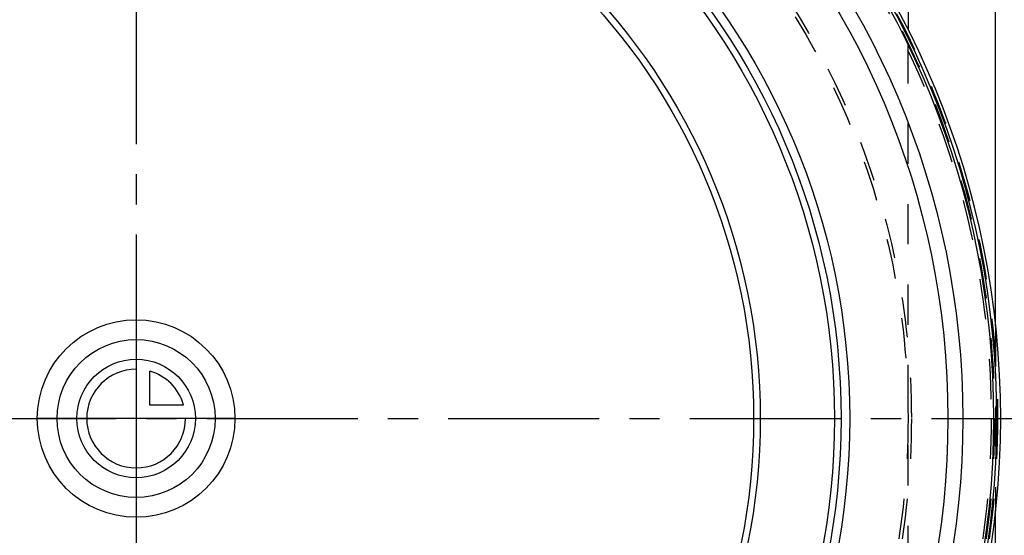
# Model space of a CAD drawing. Header units: millimetres. Extents: x 280 to 720, y 354 to 646.
# Tile 3 of 6: x 406 to 566, y 480 to 564. Entities that reach past the tile are written whole.
import ezdxf

# ---------------------------------------------------------------- set-up
doc = ezdxf.new("R2010")
doc.units = ezdxf.units.MM
doc.header["$LTSCALE"] = 65.185185
doc.linetypes.add('CENTER', pattern=[0.6, 0.375, -0.075, 0.075, -0.075])
doc.linetypes.add('HIDDEN', pattern=[0.2, 0.1, -0.1])
for name, color, linetype in [('ACHSE_S', 7, 'CONTINUOUS'), ('KOERPER', 7, 'CONTINUOUS'), ('KONST.EL_MIT_GEO', 7, 'CONTINUOUS'), ('KURVEN', 7, 'CONTINUOUS')]:
    doc.layers.add(name, color=color, linetype=linetype)

msp = doc.modelspace()

# ---------------------------------------------------------------- linework, layer by layer
at = {"layer": 'ACHSE_S', "color": 2, "linetype": 'CENTER'}
for p, q in [((425, 646.08), (425, 353.78)), ((280, 498.93), (720, 498.93))]:
    msp.add_line(p, q, dxfattribs=at)
at = {"layer": 'KOERPER', "color": 7, "linetype": 'Continuous'}
msp.add_line((550, 623.92), (550, 561.91), dxfattribs=at)
at = {"layer": 'KOERPER', "color": 8, "linetype": 'HIDDEN'}
msp.add_line((550, 435.91), (550, 561.91), dxfattribs=at)
msp.add_circle((425, 498.93), 125, dxfattribs=at)
at = {"layer": 'KOERPER', "color": 7, "linetype": 'Continuous'}
for radius, start, end in [(140, 92.916, 87.084), (139.38, 92.9423, 87.0577), (138.9, 92.9591, 180), (138.9, 0, 87.0409)]:
    msp.add_arc((425, 498.93), radius, start, end, dxfattribs=at)
at = {"layer": 'KOERPER', "color": 8, "linetype": 'HIDDEN'}
msp.add_arc((425, 498.93), 100, 90, 270, dxfattribs=at)
at = {"layer": 'KONST.EL_MIT_GEO', "color": 7, "linetype": 'Continuous'}
for p, q in [((564.18, 513.89), (564.18, 623.92)), ((564.18, 373.93), (564.18, 483.89))]:
    msp.add_line(p, q, dxfattribs=at)
at = {"layer": 'KONST.EL_MIT_GEO', "color": 8, "linetype": 'HIDDEN'}
msp.add_line((564.18, 513.89), (564.18, 483.89), dxfattribs=at)
for radius in [139.5, 139, 138.46, 125.54, 125]:
    msp.add_circle((425, 498.93), radius, dxfattribs=at)
at = {"layer": 'KONST.EL_MIT_GEO', "color": 7, "linetype": 'Continuous'}
for radius in [133.87, 131.45, 115.55, 114.15, 113.08, 101.07, 100]:
    msp.add_circle((425, 498.93), radius, dxfattribs=at)
msp.add_arc((425, 498.93), 138.9, 180, 360, dxfattribs=at)
at = {"layer": 'KURVEN', "color": 40, "linetype": 'Continuous'}
for p, q in [((425, 514.92), (425, 482.93)), ((427.2, 501.12), (427.2, 506.62)), ((432.69, 501.12), (427.2, 501.12)), ((441, 498.93), (409, 498.93))]:
    msp.add_line(p, q, dxfattribs=at)
for radius in [16, 12.8, 9.6]:
    msp.add_circle((425, 498.93), radius, dxfattribs=at)
for start, end in [(90, 360), (15.962, 74.038)]:
    msp.add_arc((425, 498.93), 8, start, end, dxfattribs=at)

doc.saveas('drawing.dxf')
